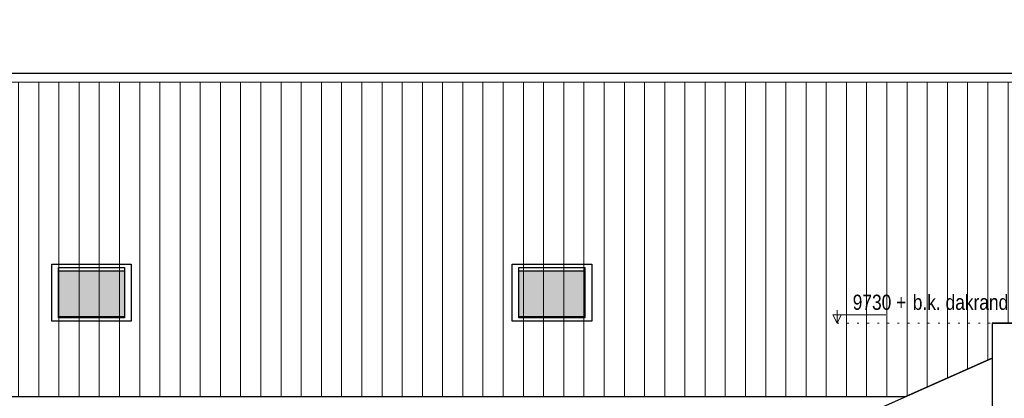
# Model space of a CAD drawing. Extents: x -59835 to 56084, y -767 to 195624.
# Tile 32 of 35: x -10882 to 3745, y 148818 to 154443. Entities that reach past the tile are written whole.
import ezdxf

# ---------------------------------------------------------------- set-up
doc = ezdxf.new("R2010")
doc.units = 0
doc.header["$MEASUREMENT"] = 0
doc.linetypes.add('DOT', pattern=[150, 25, -125])
for name, color, linetype in [('102 - MAATVOERING', 7, 'Continuous'), ('21 - BUITENWANDEN', 92, 'Continuous'), ('27 - DAKEN', 92, 'Continuous'), ('31 - BUITENKOZIJNEN', 7, 'Continuous'), ('31.1 - ARCERING', 7, 'Continuous')]:
    doc.layers.add(name, color=color, linetype=linetype)

msp = doc.modelspace()

# ---------------------------------------------------------------- hatches: boundary and pattern name
at = {"layer": '27 - DAKEN', "linetype": 'Continuous', "lineweight": 13}
h = msp.add_hatch(dxfattribs=at)
h.set_pattern_fill("~A--G'$~", color=253, style=0, pattern_type=0)
h.set_pattern_definition([(90, (-22300, 149353), (-300, -1e-05), [])])
h.paths.add_polyline_path([(-22300, 149353), (-22300, 153513), (7868.75, 153513), (3925, 149933), (3565, 149933), (3565, 149413), (2282.5, 148843), (-21715, 148843), (-21715, 149593), (-22145, 149593), (-22145, 149353)])
at = {"layer": '31.1 - ARCERING', "linetype": 'Continuous', "lineweight": 5}
for points in [[(-10305, 150033), (-10305, 150713), (-9325, 150713), (-9325, 150033)], [(-10305, 150033), (-10305, 150713), (-9325, 150713), (-9325, 150033)], [(-3465, 150033), (-3465, 150713), (-2485, 150713), (-2485, 150033)], [(-3465, 150033), (-3465, 150713), (-2485, 150713), (-2485, 150033)]]:
    msp.add_hatch(color=253, dxfattribs=at).paths.add_polyline_path(points)

# ---------------------------------------------------------------- linework, layer by layer
at = {"layer": '102 - MAATVOERING', "color": 213, "linetype": 'Continuous', "lineweight": 13}
for points in [[(1260, 150126.75), (1260, 149933), (1197.5, 150058), (1985, 150058)], [(1260, 149933), (1322.5, 150058)]]:
    msp.add_lwpolyline(points, dxfattribs=at)
at = {"layer": '102 - MAATVOERING', "color": 8, "linetype": 'DOT', "lineweight": 5}
msp.add_lwpolyline([(1260, 149933), (3565, 149933)], dxfattribs=at)
at = {"layer": '21 - BUITENWANDEN', "color": 92, "linetype": 'Continuous', "lineweight": 25}
for points in [[(3565, 149933), (3925, 149933), (8895, 154443)], [(3565, 149933), (3565, 139954.125)], [(1225, 148373), (3565, 149413)]]:
    msp.add_lwpolyline(points, dxfattribs=at)
at = {"layer": '27 - DAKEN', "color": 92, "linetype": 'Continuous', "lineweight": 25}
for points in [[(8013.375, 153643), (-22300, 153643)], [(8013.375, 153643), (3925, 149933), (3565, 149933), (3565, 149413), (2282.5, 148843)], [(-21715, 148843), (2282.5, 148843)]]:
    msp.add_lwpolyline(points, dxfattribs=at)
at = {"layer": '27 - DAKEN', "color": 5, "linetype": 'Continuous', "lineweight": 5}
msp.add_lwpolyline([(7868.75, 153513), (-22300, 153513)], dxfattribs=at)
at = {"layer": '31 - BUITENKOZIJNEN', "color": 92, "linetype": 'Continuous', "lineweight": 25}
for points in [[(-10405, 149963), (-10405, 150813), (-9225, 150813), (-9225, 149963)], [(-3565, 149963), (-3565, 150813), (-2385, 150813), (-2385, 149963)], [(-10305, 150013), (-10305, 150763), (-9325, 150763), (-9325, 150013)], [(-3465, 150013), (-3465, 150763), (-2485, 150763), (-2485, 150013)]]:
    msp.add_lwpolyline(points, close=True, dxfattribs=at)
for points in [[(-10305, 150713), (-9325, 150713)], [(-3465, 150713), (-2485, 150713)], [(-10305, 150033), (-9325, 150033)], [(-3465, 150033), (-2485, 150033)]]:
    msp.add_lwpolyline(points, dxfattribs=at)

# ---------------------------------------------------------------- texts
at = {"layer": '102 - MAATVOERING', "color": 7, "linetype": 'Continuous', "lineweight": 0, "char_height": 224.999994, "attachment_point": 7, "line_spacing_factor": 0.8}
for s, insert in [('{\\fArial Narrow|b0|i0|c12|p0;b.k. dakrand}', (2385, 150129.25)), ('{\\fArial Narrow|b0|i0|c12|p0;  9730 + }', (1349.5, 150129.25))]:
    msp.add_mtext(s, dxfattribs=dict(at, insert=insert))

doc.saveas('drawing.dxf')
